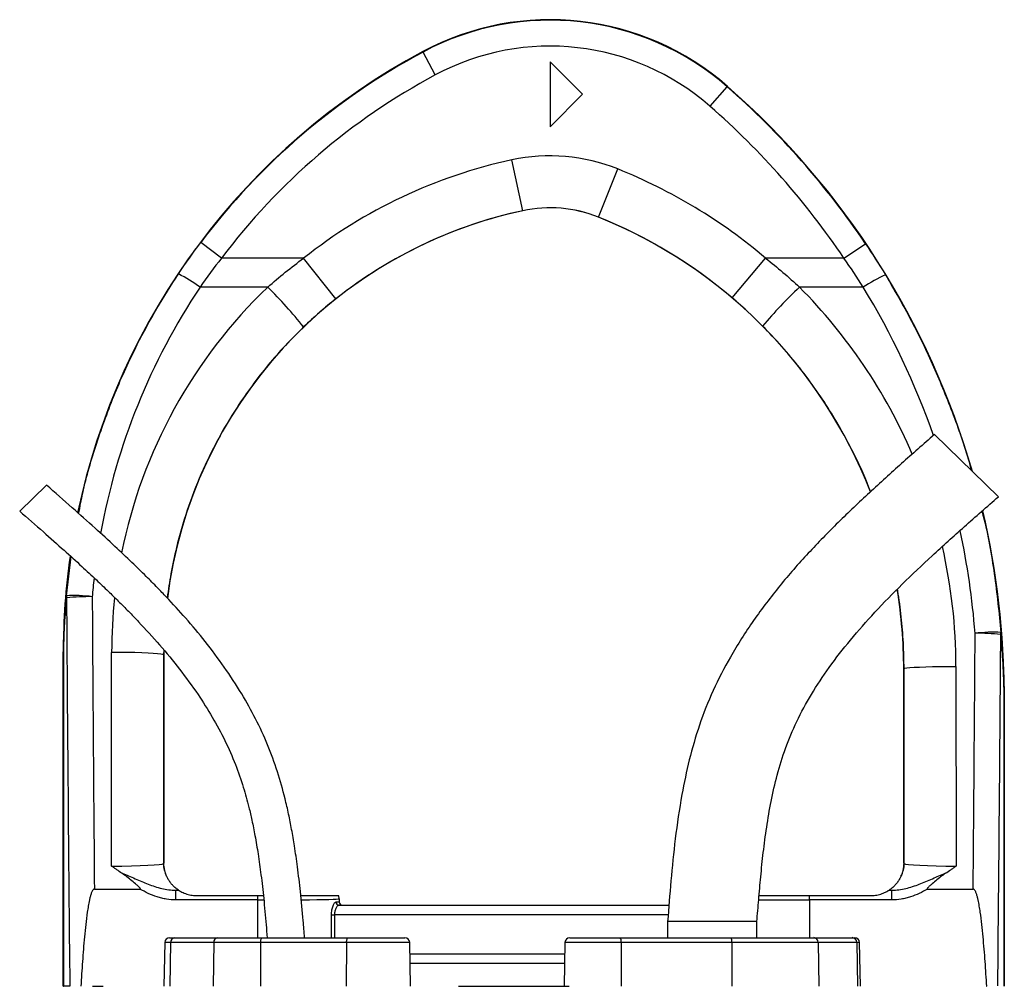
# Model space of a CAD drawing. Header units: millimetres. Extents: x 1136 to 1836, y 540 to 2623.
# Tile 14 of 14: x 1273 to 1576, y 2325 to 2623. Entities that reach past the tile are written whole.
import ezdxf

# ---------------------------------------------------------------- set-up
doc = ezdxf.new("R2010")
doc.units = ezdxf.units.MM

msp = doc.modelspace()

# ---------------------------------------------------------------- linework, layer by layer
at = {"color": 7, "linetype": 'Continuous', "lineweight": 25}
for p, q in [((1396.85, 2612.61), (1396.78, 2612.75)), ((1400.63, 2605.56), (1396.85, 2612.61)), ((1435.99, 2609.59), (1435.99, 2589.59)), ((1445.99, 2599.59), (1435.99, 2609.59)), ((1485.3, 2595.91), (1490.57, 2601.93)), ((1490.57, 2601.93), (1490.66, 2602.04)), ((1435.99, 2589.59), (1445.99, 2599.59)), ((1427.59, 2563.71), (1424.23, 2579.36)), ((1450.91, 2561.72), (1456.87, 2576.57)), ((1427.59, 2563.71), (1427.59, 2563.7)), ((1450.91, 2561.72), (1450.9, 2561.71)), ((1334.74, 2549.06), (1328.34, 2553.88)), ((1526.58, 2549.06), (1533.21, 2553.53)), ((1360.06, 2549.06), (1334.74, 2549.06)), ((1370, 2536.53), (1360.06, 2549.06)), ((1492.09, 2536.87), (1502.45, 2549.06)), ((1526.58, 2549.06), (1502.45, 2549.06)), ((1348.99, 2540.13), (1328.14, 2540.13)), ((1532.53, 2540.13), (1512.88, 2540.13)), ((1574.18, 2475.54), (1554.43, 2494.68)), ((1280.81, 2479.11), (1272.56, 2471.1)), ((1286.05, 2427.66), (1285.99, 2427.66)), ((1285.99, 2324.59), (1285.99, 2427.66)), ((1286.06, 2427.66), (1286.05, 2427.66)), ((1286.05, 2324.59), (1286.05, 2427.66)), ((1286.06, 2427.66), (1286.06, 2324.59)), ((1300.84, 2361.67), (1300.89, 2427.54)), ((1317, 2428.18), (1316.99, 2426.82)), ((1316.89, 2426.82), (1316.84, 2362.44)), ((1316.89, 2426.82), (1316.99, 2426.82)), ((1316.99, 2426.82), (1316.99, 2362.59)), ((1545.1, 2422.52), (1544.99, 2422.52)), ((1544.99, 2362.59), (1544.99, 2422.52)), ((1545.15, 2362.44), (1545.1, 2422.52)), ((1561.1, 2423.23), (1561.15, 2361.67)), ((1575.93, 2413.94), (1575.99, 2413.94)), ((1575.93, 2324.59), (1575.93, 2413.94)), ((1575.93, 2413.94), (1575.93, 2413.94)), ((1575.93, 2413.94), (1575.93, 2324.59)), ((1575.99, 2413.94), (1575.99, 2324.59)), ((1316.84, 2362.44), (1316.99, 2362.59)), ((1544.99, 2362.59), (1545.15, 2362.44)), ((1295.58, 2354.59), (1309.6, 2354.59)), ((1320.66, 2351.21), (1320.66, 2354.21)), ((1320.66, 2354.21), (1321.55, 2354.21)), ((1326.99, 2352.59), (1345.99, 2352.59)), ((1345.99, 2351.21), (1345.99, 2352.59)), ((1345.99, 2352.59), (1347.64, 2352.59)), ((1516, 2351.21), (1516, 2352.59)), ((1516, 2352.59), (1534.99, 2352.59)), ((1540.44, 2354.21), (1541.33, 2354.21)), ((1541.33, 2351.21), (1541.33, 2354.21)), ((1552.39, 2354.59), (1566.41, 2354.59)), ((1345.99, 2351.21), (1320.66, 2351.21)), ((1370.07, 2350.59), (1370.99, 2350.59)), ((1370.99, 2351.59), (1370.99, 2350.59)), ((1370.99, 2351.59), (1370.99, 2351.59)), ((1370.99, 2351.59), (1370.99, 2350.59)), ((1370.99, 2350.59), (1370.99, 2350.59)), ((1371.03, 2349.59), (1472.65, 2349.59)), ((1541.33, 2351.21), (1516, 2351.21)), ((1368.64, 2346.59), (1369.55, 2346.59)), ((1472.24, 2344.59), (1472.24, 2339.59)), ((1499.74, 2344.59), (1472.24, 2344.59)), ((1499.74, 2339.59), (1499.74, 2344.59)), ((1318.75, 2339.59), (1320.36, 2339.59)), ((1320.36, 2339.59), (1333.67, 2339.59)), ((1333.67, 2339.59), (1347.3, 2339.59)), ((1347.3, 2339.59), (1373.77, 2339.59)), ((1373.77, 2339.59), (1391.24, 2339.59)), ((1442.09, 2339.59), (1457.66, 2339.59)), ((1457.66, 2339.59), (1491.77, 2339.59)), ((1491.77, 2339.59), (1517.25, 2339.59)), ((1517.25, 2339.59), (1529.1, 2339.59)), ((1529.1, 2339.59), (1529.9, 2339.59)), ((1317.25, 2338.12), (1317.01, 2324.59)), ((1319.04, 2338.12), (1318.83, 2324.59)), ((1332.35, 2338.12), (1319.04, 2338.12)), ((1332.35, 2338.12), (1332.14, 2324.59)), ((1346.82, 2338.12), (1332.35, 2338.12)), ((1346.82, 2338.12), (1346.75, 2324.59)), ((1373.29, 2338.12), (1346.82, 2338.12)), ((1373.29, 2338.12), (1373.22, 2324.59)), ((1392.98, 2324.59), (1392.74, 2338.12)), ((1440.59, 2338.12), (1440.35, 2324.59)), ((1457.92, 2338.12), (1457.96, 2324.59)), ((1492.03, 2338.12), (1457.92, 2338.12)), ((1492.03, 2338.12), (1492.07, 2324.59)), ((1518.66, 2338.12), (1492.03, 2338.12)), ((1518.66, 2338.12), (1518.88, 2324.59)), ((1530.51, 2338.12), (1518.66, 2338.12)), ((1530.51, 2338.12), (1530.73, 2324.59)), ((1531.64, 2324.59), (1531.4, 2338.12)), ((1440.47, 2331.59), (1392.85, 2331.59)), ((1285.99, 2324.59), (1286.05, 2324.59)), ((1286.06, 2324.59), (1286.05, 2324.59)), ((1288, 2324.59), (1286.06, 2324.59)), ((1294.97, 2324.59), (1298.28, 2324.59)), ((1407.79, 2324.59), (1441.93, 2324.59)), ((1570.47, 2324.59), (1570.58, 2324.59))]:
    msp.add_line(p, q, dxfattribs=at)
at = {"color": 8, "linetype": 'Continuous', "lineweight": 25}
for p, q in [((1286.94, 2445.02), (1288.4, 2457.05)), ((1316.93, 2428.3), (1316.89, 2426.82)), ((1345.99, 2339.59), (1345.99, 2351.21)), ((1516, 2351.21), (1516, 2339.59)), ((1368.64, 2339.59), (1368.64, 2346.59)), ((1369.55, 2346.59), (1369.55, 2339.59)), ((1472.41, 2346.59), (1369.55, 2346.59)), ((1319.04, 2338.12), (1317.25, 2338.12)), ((1392.74, 2338.12), (1373.29, 2338.12)), ((1457.92, 2338.12), (1440.59, 2338.12)), ((1531.4, 2338.12), (1530.51, 2338.12)), ((1392.8, 2334.59), (1440.53, 2334.59))]:
    msp.add_line(p, q, dxfattribs=at)
at = {"color": 7, "linetype": 'Continuous', "lineweight": 25, "flags": 128}
for points in [[(1316.89, 2426.82), (1316.65, 2426.93), (1316.04, 2427.04), (1315.06, 2427.14), (1313.74, 2427.24), (1312.11, 2427.32), (1310.21, 2427.4), (1308.08, 2427.46), (1305.78, 2427.5), (1303.37, 2427.53), (1300.89, 2427.54)], [(1545.1, 2422.52), (1545.34, 2422.63), (1545.95, 2422.74), (1546.93, 2422.84), (1548.26, 2422.94), (1549.89, 2423.02), (1551.79, 2423.09), (1553.91, 2423.15), (1556.21, 2423.2), (1558.63, 2423.22), (1561.1, 2423.23)], [(1346.82, 2338.12), (1346.83, 2338.41), (1346.86, 2338.68), (1346.91, 2338.94), (1346.97, 2339.16), (1347.04, 2339.35), (1347.12, 2339.48), (1347.21, 2339.56), (1347.3, 2339.59)], [(1373.29, 2338.12), (1373.3, 2338.41), (1373.33, 2338.68), (1373.38, 2338.94), (1373.44, 2339.16), (1373.51, 2339.35), (1373.59, 2339.48), (1373.68, 2339.56), (1373.77, 2339.59)]]:
    msp.add_lwpolyline(points, dxfattribs=at)
at = {"color": 7, "linetype": 'Continuous', "lineweight": 25}
for centre, radius, start, end in [((1435.99, 2539.59), 83, 48.8005, 118.1929), ((1435.99, 2539.59), 82.85, 48.8005, 118.1929), ((1495.99, 2427.66), 210, 118.1929, 168.2253), ((1495.99, 2427.66), 209.85, 118.1929, 143.0256), ((1435.99, 2539.59), 74.85, 48.8005, 118.1929), ((1495.99, 2427.66), 201.85, 118.1929, 143.0256), ((1325.99, 2413.94), 249.85, 33.9671, 48.8005), ((1325.99, 2413.94), 250, 16.1034, 48.8005), ((1325.99, 2413.94), 241.85, 33.9671, 48.8005), ((1456.99, 2426.82), 156.01, 102.1224, 128.4138), ((1435.99, 2524.59), 56.01, 68.1161, 102.1224), ((1394.99, 2422.52), 166.01, 49.6645, 68.1161), ((1435.99, 2524.59), 40.01, 68.1161, 102.1224), ((1435.99, 2524.59), 40, 68.1161, 102.1224), ((1456.99, 2426.82), 140, 102.1224, 172.9049), ((1456.99, 2426.82), 140.01, 102.1224, 128.4138), ((1394.99, 2422.52), 150, 21.3034, 68.1161), ((1394.99, 2422.52), 150.01, 49.6645, 68.1161), ((1296.41, 2495.91), 54.42, 54.3311, 62.5562), ((1561.72, 2495.74), 53.12, 114.8932, 123.3337), ((1250.43, 2439.96), 140.53, 38.7223, 45.462), ((1606.35, 2440.11), 136.89, 133.0626, 139.9766), ((1325.99, 2413.94), 250, 0, 13.2399), ((1495.99, 2427.66), 210, 171.9067, 180), ((1394.99, 2422.52), 150, 0, 9.3367), ((1289.15, 2398.24), 46.83, 82.9274, 92.6994), ((1289.46, 2444.88), 2.52, 176.8653, 192.0026), ((1293.68, 2384.23), 60.49, 88.8275, 96.3421), ((1572.59, 2386.92), 46.83, 87.0867, 96.8611), ((1572.74, 2433.58), 2.23, 346.3915, 2.7476), ((1568.21, 2372.3), 61.12, 83.6975, 91.1288), ((1324.84, 2362.44), 8, 180.0185, 209.1258), ((1537.15, 2362.44), 8, 330.8742, 359.9815), ((1326.99, 2362.59), 10, 236.7363, 236.9813), ((1367.99, 2351.58), 3, 0.0179, 19.6354), ((1534.99, 2362.59), 10, 303.0187, 303.2637), ((1371.05, 2350.57), 0.982, 178.9427, 268.9022), ((1371.99, 2350.59), 1, 179.9956, 269.9956), ((1318.75, 2338.09), 1.5, 90, 179), ((1320.45, 2338.18), 1.41, 93.8436, 182.5389), ((1333.76, 2338.18), 1.41, 93.8436, 182.5389), ((1391.24, 2338.09), 1.5, 1, 90), ((1442.09, 2338.09), 1.5, 90, 179), ((1455.61, 2338.47), 2.33, 351.3091, 28.7329), ((1489.73, 2338.47), 2.33, 351.3091, 28.7329), ((1517.21, 2338.14), 1.46, 359.2325, 88.2045), ((1529.05, 2338.14), 1.46, 359.2325, 88.2045), ((1529.9, 2338.09), 1.5, 1, 90)]:
    msp.add_arc(centre, radius, start, end, dxfattribs=at)
at = {"color": 8, "linetype": 'Continuous', "lineweight": 25}
for centre, major_axis, ratio, start_param, end_param in [((1495.99, 2428.17), (0, 201.76), 1, 0.982585, 1.391125), ((1456.99, 2427.42), (0, 156.1), 1, 0.764074, 1.372079), ((1394.99, 2423.1), (0, 166.11), 1, 5.117943, 5.494101), ((1325.99, 2414.48), (0, 241.75), 1, 5.049124, 5.258909), ((1325.99, 2414.48), (0, 241.75), 1, 4.790748, 4.92309), ((1394.99, 2423.1), (0, 166.11), 1, 4.71317, 4.937328), ((1495.99, 2428.17), (0, 201.76), 1, 1.460239, 1.48873), ((1456.99, 2427.42), (0, 156.1), 1, 1.461892, 1.570015), ((1475.99, 2734.41), (0, 2056.47), 0.048627, 4.511856, 4.565316), ((1345.99, 2351.59), (25, 0), 0.01536, 4.712389, 4.784591), ((1345.99, 2351.59), (25, 0), 0.01536, 5.276513, 6.265732), ((1516, 2351.59), (25, 0), 0.01536, 4.031302, 4.712389)]:
    msp.add_ellipse(centre, major_axis=major_axis, ratio=ratio, start_param=start_param, end_param=end_param, dxfattribs=at)
at = {"color": 7, "linetype": 'Continuous', "lineweight": 25}
for centre, major_axis, ratio, start_param, end_param in [((1385.99, 2734.41), (0, 2056.47), 0.048627, 1.712315, 1.771423), ((1385.99, 2734.77), (0, 2056.47), 0.044737, 1.712315, 1.756735), ((1475.99, 2734.77), (0, 2056.47), 0.044737, 4.52645, 4.565316), ((1300.84, 2362.44), (16, 0.01), 0.048575, 4.712297, 6.265657), ((1325, 2362.59), (-5.66, -5.66), 0.999695, 5.497939, 5.499231), ((1536.99, 2362.59), (-5.66, 5.66), 0.999695, 3.925547, 3.926839), ((1561.15, 2362.44), (16, -0.01), 0.048575, 3.15912, 4.712481), ((1300.84, 2354.44), (24, 0), 0.017486, 5.683962, 5.749965), ((1367.99, 2351.59), (2.12, 2.12), 0.999695, 5.497939, 5.837579), ((1561.15, 2354.44), (24, 0), 0.017486, 3.674813, 3.740816), ((1371.99, 2350.59), (1, 0), 0.999848, 3.141593, 4.712389)]:
    msp.add_ellipse(centre, major_axis=major_axis, ratio=ratio, start_param=start_param, end_param=end_param, dxfattribs=at)
for points in [[(1321.49, 2544.21), (1323.68, 2547.5), (1325.97, 2550.72), (1328.34, 2553.88)], [(1533.21, 2553.53), (1535.33, 2550.38), (1537.38, 2547.18), (1539.36, 2543.93)], [(1334.74, 2549.06), (1332.45, 2546.15), (1330.25, 2543.17), (1328.14, 2540.13)], [(1348.99, 2540.13), (1352.54, 2543.28), (1356.23, 2546.25), (1360.06, 2549.06)], [(1502.45, 2549.06), (1506.05, 2546.23), (1509.53, 2543.25), (1512.88, 2540.13)], [(1532.53, 2540.13), (1530.62, 2543.15), (1528.63, 2546.13), (1526.58, 2549.06)], [(1501.52, 2528.15), (1498.5, 2531.19), (1495.36, 2534.1), (1492.09, 2536.87)], [(1370, 2536.53), (1366.55, 2533.8), (1363.24, 2530.91), (1360.07, 2527.87)]]:
    msp.add_open_spline(points, degree=3, dxfattribs=at)
at = {"color": 8, "linetype": 'Continuous', "lineweight": 25}
for points, knots in [([(1290.74, 2470.34), (1291.14, 2472.44), (1292.53, 2479.8), (1296.21, 2492.26), (1301.76, 2507.61), (1308.09, 2521.39), (1314.68, 2533.61), (1319.22, 2540.67), (1321.49, 2544.21)], [0, 0, 0, 0, 0.079758, 0.27903, 0.483159, 0.687289, 0.843363, 1, 1, 1, 1]), ([(1539.36, 2543.93), (1542.05, 2539.32), (1547.42, 2530.1), (1554.37, 2515.64), (1560.38, 2500.69), (1564.18, 2489.98), (1565.68, 2484.18), (1565.82, 2483.63)], [0, 0, 0, 0, 0.242221, 0.484941, 0.727661, 0.974494, 1, 1, 1, 1]), ([(1360.07, 2527.87), (1358.17, 2525.99), (1354.37, 2522.23), (1349.08, 2516.16), (1344.09, 2509.8), (1338.8, 2502.15), (1333.45, 2493.12), (1328.31, 2482.53), (1324.04, 2471.43), (1321.06, 2461.09), (1319.1, 2452.02), (1318.37, 2446.8), (1318.02, 2444.32)], [0, 0, 0, 0, 0.083997, 0.167993, 0.253114, 0.338234, 0.460455, 0.582676, 0.708446, 0.834217, 0.921058, 1, 1, 1, 1]), ([(1534.74, 2477.06), (1534.59, 2477.48), (1533.03, 2481.95), (1529.09, 2490.09), (1523.59, 2500.09), (1518.1, 2508.42), (1513, 2515.29), (1507.5, 2521.92), (1503.52, 2526.07), (1501.52, 2528.15)], [0, 0, 0, 0, 0.0219313, 0.2313951, 0.4408587, 0.5797286, 0.7185984, 0.8592992, 1, 1, 1, 1]), ([(1569.11, 2471.08), (1569.25, 2470.55), (1570.93, 2464.2), (1573.11, 2451.72), (1574.35, 2439.71), (1574.97, 2433.68)], [0, 0, 0, 0, 0.043247, 0.520364, 1, 1, 1, 1]), ([(1545.1, 2422.52), (1545.06, 2425.19), (1544.98, 2430.53), (1544.27, 2438.53), (1543.63, 2444.04), (1543.09, 2446.86), (1543.05, 2447.03)], [0, 0, 0, 0, 0.325064, 0.650128, 0.978956, 1, 1, 1, 1])]:
    msp.add_open_spline(points, degree=3, knots=knots, dxfattribs=at)
at = {"color": 7, "linetype": 'Continuous', "lineweight": 25}
for points, knots in [([(1554.43, 2494.68), (1551.05, 2491.71), (1544.33, 2485.8), (1534.41, 2476.83), (1524.76, 2467.66), (1515.46, 2458.16), (1506.67, 2448.15), (1498.59, 2437.51), (1491.71, 2426.71), (1486.11, 2415.9), (1481.9, 2405.26), (1478.82, 2394.5), (1476.36, 2382.78), (1474.53, 2370.32), (1473.21, 2357.26), (1472.56, 2348.76), (1472.24, 2344.59)], [0, 0, 0, 0, 0.075782, 0.150783, 0.225431, 0.300064, 0.374771, 0.449773, 0.525045, 0.590363, 0.654638, 0.717589, 0.778744, 0.856355, 0.929624, 1, 1, 1, 1]), ([(1360.34, 2339.59), (1360.2, 2341.34), (1359.83, 2346.08), (1359.14, 2353.38), (1358.25, 2361.06), (1357.33, 2367.45), (1356.41, 2372.85), (1355.45, 2377.71), (1354.08, 2383.66), (1352.07, 2390.84), (1349.07, 2399.08), (1345.36, 2407.08), (1340.89, 2415.1), (1335.68, 2423.06), (1329.86, 2430.85), (1323.86, 2438.01), (1318.88, 2443.45), (1314.8, 2447.7), (1311.27, 2451.26), (1306.91, 2455.52), (1301.66, 2460.48), (1295.51, 2466.1), (1288.47, 2472.39), (1283.46, 2476.79), (1280.81, 2479.11)], [0, 0, 0, 0, 0.031551, 0.085485, 0.13182, 0.170511, 0.201542, 0.230301, 0.25948, 0.311438, 0.364163, 0.416982, 0.469826, 0.529004, 0.587941, 0.644518, 0.696912, 0.720533, 0.75038, 0.786967, 0.830235, 0.880156, 0.936733, 1, 1, 1, 1]), ([(1499.74, 2344.59), (1499.93, 2346.81), (1500.3, 2351.4), (1500.93, 2358.49), (1501.71, 2365.95), (1502.72, 2373.71), (1504.08, 2381.7), (1505.94, 2389.85), (1508.49, 2398.12), (1511.98, 2406.44), (1516.51, 2414.79), (1522.07, 2423.16), (1528.64, 2431.6), (1536.18, 2440.13), (1544.62, 2448.75), (1553.87, 2457.51), (1563.81, 2466.46), (1570.67, 2472.47), (1574.18, 2475.54)], [0, 0, 0, 0, 0.04261, 0.088057, 0.136008, 0.186034, 0.237676, 0.290826, 0.345714, 0.402895, 0.463102, 0.526963, 0.594979, 0.667421, 0.744346, 0.825622, 0.91098, 1, 1, 1, 1]), ([(1272.56, 2471.1), (1274.99, 2468.97), (1279.57, 2464.95), (1285.96, 2459.28), (1291.4, 2454.34), (1295.92, 2450.14), (1299.67, 2446.56), (1302.97, 2443.34), (1306.1, 2440.19), (1310.4, 2435.74), (1315.74, 2429.87), (1321.9, 2422.42), (1327.32, 2414.99), (1331.99, 2407.63), (1335.87, 2400.45), (1339.06, 2393.21), (1341.09, 2387.33), (1342.38, 2382.88), (1343.27, 2379.5), (1344.19, 2375.55), (1345.15, 2370.77), (1346.09, 2365.15), (1346.98, 2358.71), (1347.8, 2351.43), (1348.4, 2344.96), (1348.72, 2340.92), (1348.83, 2339.59)], [0, 0, 0, 0, 0.061537, 0.115578, 0.162106, 0.201141, 0.23272, 0.260437, 0.288549, 0.317052, 0.377914, 0.439148, 0.500379, 0.552487, 0.604477, 0.6552, 0.702424, 0.722481, 0.743133, 0.768669, 0.799514, 0.835762, 0.876712, 0.923031, 0.974731, 1, 1, 1, 1]), ([(1286.05, 2427.66), (1286.05, 2428.09), (1286.06, 2428.5), (1286.07, 2429.3), (1286.07, 2429.69), (1286.09, 2430.46), (1286.09, 2430.83), (1286.11, 2431.57), (1286.12, 2431.93), (1286.16, 2433.02), (1286.19, 2433.74), (1286.25, 2435.16), (1286.28, 2435.87), (1286.4, 2437.99), (1286.48, 2439.4), (1286.69, 2442.21), (1286.81, 2443.62), (1286.94, 2445.02)], [0, 0, 0, 0, 0.0625, 0.0625, 0.125, 0.125, 0.1875, 0.1875, 0.25, 0.25, 0.375, 0.375, 0.5, 0.5, 0.75, 0.75, 1, 1, 1, 1]), ([(1286.99, 2444.36), (1286.86, 2443.02), (1286.73, 2441.68), (1286.52, 2438.99), (1286.42, 2437.64), (1286.3, 2435.61), (1286.27, 2434.93), (1286.2, 2433.56), (1286.17, 2432.88), (1286.13, 2431.83), (1286.12, 2431.48), (1286.1, 2430.77), (1286.09, 2430.41), (1286.08, 2429.67), (1286.07, 2429.29), (1286.06, 2428.69), (1286.06, 2428.49), (1286.06, 2428.08), (1286.06, 2427.87), (1286.06, 2427.66)], [0, 0, 0, 0, 0.25, 0.25, 0.5, 0.5, 0.625, 0.625, 0.75, 0.75, 0.8125, 0.8125, 0.875, 0.875, 0.9375, 0.9375, 0.96875, 0.96875, 1, 1, 1, 1]), ([(1574.97, 2433.68), (1575.12, 2432.08), (1575.25, 2430.48), (1575.47, 2427.27), (1575.57, 2425.66), (1575.69, 2423.24), (1575.73, 2422.43), (1575.79, 2420.8), (1575.82, 2419.98), (1575.86, 2418.75), (1575.87, 2418.33), (1575.89, 2417.5), (1575.9, 2417.07), (1575.92, 2416.21), (1575.92, 2415.77), (1575.93, 2415.1), (1575.93, 2414.87), (1575.93, 2414.41), (1575.93, 2414.17), (1575.93, 2413.94)], [0, 0, 0, 0, 0.25, 0.25, 0.5, 0.5, 0.625, 0.625, 0.75, 0.75, 0.8125, 0.8125, 0.875, 0.875, 0.9375, 0.9375, 0.96875, 0.96875, 1, 1, 1, 1]), ([(1575.93, 2413.94), (1575.93, 2414.17), (1575.93, 2414.41), (1575.93, 2414.87), (1575.93, 2415.09), (1575.92, 2415.76), (1575.91, 2416.18), (1575.89, 2417.02), (1575.88, 2417.44), (1575.86, 2418.25), (1575.85, 2418.65), (1575.81, 2419.85), (1575.78, 2420.63), (1575.71, 2422.2), (1575.67, 2422.98), (1575.54, 2425.32), (1575.44, 2426.87), (1575.2, 2429.96), (1575.07, 2431.51), (1574.91, 2433.05)], [0, 0, 0, 0, 0.03125, 0.03125, 0.0625, 0.0625, 0.125, 0.125, 0.1875, 0.1875, 0.25, 0.25, 0.375, 0.375, 0.5, 0.5, 0.75, 0.75, 1, 1, 1, 1]), ([(1304.08, 2359.44), (1303.53, 2359.8), (1302.99, 2360.17), (1302.18, 2360.73), (1301.91, 2360.91), (1301.38, 2361.29), (1301.11, 2361.48), (1300.84, 2361.67)], [0, 0, 0, 0, 0.5, 0.5, 0.75, 0.75, 1, 1, 1, 1]), ([(1317.85, 2358.54), (1317.76, 2358.74), (1317.68, 2358.94), (1317.52, 2359.39), (1317.44, 2359.64), (1317.32, 2360.05), (1317.28, 2360.2), (1317.21, 2360.52), (1317.18, 2360.69), (1317.11, 2361.07), (1317.08, 2361.29), (1317.03, 2361.68), (1317.02, 2361.83), (1317.01, 2362.08), (1317, 2362.17), (1317, 2362.37), (1316.99, 2362.47), (1316.99, 2362.58)], [0, 0, 0, 0, 0.25, 0.25, 0.5, 0.5, 0.625, 0.625, 0.75, 0.75, 0.875, 0.875, 0.9375, 0.9375, 0.96875, 0.96875, 1, 1, 1, 1]), ([(1544.99, 2362.58), (1544.99, 2362.47), (1544.99, 2362.37), (1544.99, 2362.17), (1544.98, 2362.08), (1544.97, 2361.83), (1544.95, 2361.69), (1544.93, 2361.43), (1544.91, 2361.31), (1544.88, 2361.09), (1544.86, 2360.98), (1544.81, 2360.7), (1544.78, 2360.53), (1544.71, 2360.21), (1544.67, 2360.06), (1544.55, 2359.64), (1544.47, 2359.4), (1544.31, 2358.94), (1544.22, 2358.74), (1544.14, 2358.54)], [0, 0, 0, 0, 0.03125, 0.03125, 0.0625, 0.0625, 0.125, 0.125, 0.1875, 0.1875, 0.25, 0.25, 0.375, 0.375, 0.5, 0.5, 0.75, 0.75, 1, 1, 1, 1]), ([(1557.91, 2359.44), (1558.45, 2359.8), (1559, 2360.17), (1559.81, 2360.73), (1560.08, 2360.91), (1560.61, 2361.29), (1560.88, 2361.48), (1561.15, 2361.67)], [0, 0, 0, 0, 0.5, 0.5, 0.75, 0.75, 1, 1, 1, 1]), ([(1304.08, 2359.44), (1304.78, 2359.2), (1305.46, 2358.92), (1306.81, 2358.35), (1307.48, 2358.06), (1309.49, 2357.18), (1310.83, 2356.6), (1312.86, 2355.82), (1313.54, 2355.57), (1314.93, 2355.13), (1315.63, 2354.92), (1317.75, 2354.42), (1319.19, 2354.2), (1320.66, 2354.21)], [0, 0, 0, 0, 0.125, 0.125, 0.25, 0.25, 0.5, 0.5, 0.625, 0.625, 0.75, 0.75, 1, 1, 1, 1]), ([(1309.6, 2354.59), (1309.64, 2354.59), (1309.68, 2354.6), (1309.74, 2354.63), (1309.75, 2354.64), (1309.76, 2354.68), (1309.76, 2354.7), (1309.74, 2354.76), (1309.72, 2354.8), (1309.67, 2354.86), (1309.65, 2354.89), (1309.52, 2355.05), (1309.41, 2355.16), (1309.06, 2355.49), (1308.82, 2355.69), (1308.09, 2356.31), (1307.6, 2356.72), (1306.62, 2357.52), (1306.13, 2357.93), (1305.12, 2358.71), (1304.61, 2359.09), (1304.08, 2359.44)], [0, 0, 0, 0, 0.015625, 0.015625, 0.023438, 0.023438, 0.03125, 0.03125, 0.046875, 0.046875, 0.0625, 0.0625, 0.125, 0.125, 0.25, 0.25, 0.5, 0.5, 0.75, 0.75, 1, 1, 1, 1]), ([(1321.51, 2354.23), (1321.48, 2354.25), (1321.35, 2354.33), (1320.98, 2354.6), (1320.83, 2354.72), (1320.49, 2355), (1320.3, 2355.16), (1319.89, 2355.55), (1319.67, 2355.78), (1319.23, 2356.28), (1319.01, 2356.57), (1318.59, 2357.17), (1318.39, 2357.49), (1318.14, 2357.95), (1318.06, 2358.1), (1317.93, 2358.36), (1317.88, 2358.48), (1317.85, 2358.54)], [0, 0, 0, 0, 0.25, 0.25, 0.375, 0.375, 0.5, 0.5, 0.625, 0.625, 0.75, 0.75, 0.875, 0.875, 0.9375, 0.9375, 1, 1, 1, 1]), ([(1544.14, 2358.54), (1544.11, 2358.48), (1544.06, 2358.36), (1543.93, 2358.1), (1543.85, 2357.95), (1543.6, 2357.49), (1543.41, 2357.17), (1542.99, 2356.57), (1542.77, 2356.29), (1542.33, 2355.79), (1542.11, 2355.56), (1541.49, 2354.96), (1541.13, 2354.69), (1540.77, 2354.43), (1540.67, 2354.36), (1540.53, 2354.27), (1540.49, 2354.24), (1540.48, 2354.23)], [0, 0, 0, 0, 0.0625, 0.0625, 0.125, 0.125, 0.25, 0.25, 0.375, 0.375, 0.5, 0.5, 0.75, 0.75, 0.875, 0.875, 1, 1, 1, 1]), ([(1541.33, 2354.21), (1542.8, 2354.2), (1544.24, 2354.42), (1546.36, 2354.92), (1547.06, 2355.13), (1548.44, 2355.57), (1549.13, 2355.82), (1551.16, 2356.6), (1552.49, 2357.18), (1554.51, 2358.06), (1555.18, 2358.35), (1556.53, 2358.92), (1557.21, 2359.2), (1557.91, 2359.44)], [0, 0, 0, 0, 0.25, 0.25, 0.375, 0.375, 0.5, 0.5, 0.75, 0.75, 0.875, 0.875, 1, 1, 1, 1]), ([(1557.91, 2359.44), (1557.37, 2359.09), (1556.86, 2358.71), (1555.86, 2357.92), (1555.37, 2357.52), (1554.39, 2356.72), (1553.9, 2356.31), (1553.17, 2355.69), (1552.93, 2355.48), (1552.58, 2355.16), (1552.46, 2355.05), (1552.34, 2354.89), (1552.31, 2354.86), (1552.27, 2354.79), (1552.25, 2354.76), (1552.23, 2354.7), (1552.23, 2354.68), (1552.24, 2354.64), (1552.25, 2354.63), (1552.31, 2354.6), (1552.35, 2354.59), (1552.39, 2354.59)], [0, 0, 0, 0, 0.25, 0.25, 0.5, 0.5, 0.75, 0.75, 0.875, 0.875, 0.9375, 0.9375, 0.953125, 0.953125, 0.96875, 0.96875, 0.976563, 0.976563, 0.984375, 0.984375, 1, 1, 1, 1]), ([(1295.58, 2354.59), (1295.5, 2354.59), (1295.42, 2354.56), (1295.28, 2354.48), (1295.22, 2354.42), (1295.07, 2354.23), (1294.98, 2354.09), (1294.76, 2353.67), (1294.65, 2353.37), (1294.45, 2352.76), (1294.36, 2352.45), (1294.2, 2351.84), (1294.13, 2351.53), (1293.93, 2350.59), (1293.81, 2349.96), (1293.59, 2348.71), (1293.49, 2348.08), (1293.22, 2346.18), (1293.06, 2344.92), (1292.78, 2342.38), (1292.65, 2341.12), (1292.29, 2337.31), (1292.08, 2334.77), (1291.72, 2329.68), (1291.56, 2327.14), (1291.41, 2324.59)], [0, 0, 0, 0, 0.007812, 0.007812, 0.015625, 0.015625, 0.03125, 0.03125, 0.0625, 0.0625, 0.09375, 0.09375, 0.125, 0.125, 0.1875, 0.1875, 0.25, 0.25, 0.375, 0.375, 0.5, 0.5, 0.75, 0.75, 1, 1, 1, 1]), ([(1320.66, 2351.21), (1319.68, 2351.21), (1318.71, 2351.3), (1317.27, 2351.54), (1316.8, 2351.64), (1315.85, 2351.88), (1315.38, 2352.01), (1313.05, 2352.77), (1311.3, 2353.61), (1309.6, 2354.59)], [0, 0, 0, 0, 0.25, 0.25, 0.375, 0.375, 0.5, 0.5, 1, 1, 1, 1]), ([(1321.55, 2354.21), (1321.55, 2354.21), (1321.57, 2354.19), (1321.64, 2354.15), (1321.69, 2354.12), (1321.87, 2354), (1322.05, 2353.9), (1322.44, 2353.69), (1322.67, 2353.57), (1323.14, 2353.36), (1323.39, 2353.26), (1323.91, 2353.08), (1324.18, 2352.99), (1324.73, 2352.85), (1325, 2352.79), (1325.84, 2352.64), (1326.42, 2352.59), (1326.99, 2352.59)], [0, 0, 0, 0, 0.0625, 0.0625, 0.125, 0.125, 0.25, 0.25, 0.375, 0.375, 0.5, 0.5, 0.625, 0.625, 0.75, 0.75, 1, 1, 1, 1]), ([(1359.18, 2352.59), (1359.33, 2352.59), (1360.72, 2352.59), (1362.98, 2352.59), (1365.84, 2352.59), (1368.09, 2352.59), (1369.64, 2352.59), (1370.57, 2352.59), (1370.73, 2352.59), (1370.81, 2352.59)], [0, 0, 0, 0, 0.021068, 0.192382, 0.363695, 0.534798, 0.7059, 0.85295, 1, 1, 1, 1]), ([(1500.42, 2352.59), (1500.74, 2352.59), (1502.1, 2352.59), (1504.94, 2352.59), (1508.65, 2352.59), (1512.38, 2352.59), (1514.79, 2352.59), (1516, 2352.59)], [0, 0, 0, 0, 0.076466, 0.32402, 0.571576, 0.785788, 1, 1, 1, 1]), ([(1534.99, 2352.59), (1535.57, 2352.59), (1536.14, 2352.64), (1536.98, 2352.79), (1537.25, 2352.85), (1537.8, 2352.99), (1538.07, 2353.07), (1538.59, 2353.26), (1538.84, 2353.36), (1539.32, 2353.57), (1539.54, 2353.68), (1539.84, 2353.85), (1539.93, 2353.9), (1540.1, 2353.99), (1540.17, 2354.04), (1540.3, 2354.12), (1540.35, 2354.15), (1540.42, 2354.19), (1540.44, 2354.21), (1540.44, 2354.21)], [0, 0, 0, 0, 0.25, 0.25, 0.375, 0.375, 0.5, 0.5, 0.625, 0.625, 0.75, 0.75, 0.8125, 0.8125, 0.875, 0.875, 0.9375, 0.9375, 1, 1, 1, 1]), ([(1552.39, 2354.59), (1550.69, 2353.61), (1548.94, 2352.77), (1546.61, 2352.01), (1546.14, 2351.88), (1545.19, 2351.64), (1544.72, 2351.54), (1543.28, 2351.3), (1542.31, 2351.21), (1541.33, 2351.21)], [0, 0, 0, 0, 0.5, 0.5, 0.625, 0.625, 0.75, 0.75, 1, 1, 1, 1]), ([(1570.58, 2324.59), (1570.43, 2327.14), (1570.27, 2329.69), (1569.9, 2334.77), (1569.7, 2337.32), (1569.34, 2341.13), (1569.21, 2342.4), (1568.92, 2344.93), (1568.77, 2346.2), (1568.49, 2348.09), (1568.39, 2348.72), (1568.18, 2349.98), (1568.06, 2350.61), (1567.86, 2351.54), (1567.78, 2351.85), (1567.62, 2352.47), (1567.54, 2352.78), (1567.33, 2353.38), (1567.22, 2353.68), (1567, 2354.1), (1566.92, 2354.24), (1566.76, 2354.42), (1566.7, 2354.48), (1566.57, 2354.56), (1566.49, 2354.59), (1566.41, 2354.59)], [0, 0, 0, 0, 0.25, 0.25, 0.5, 0.5, 0.625, 0.625, 0.75, 0.75, 0.8125, 0.8125, 0.875, 0.875, 0.90625, 0.90625, 0.9375, 0.9375, 0.96875, 0.96875, 0.984375, 0.984375, 0.992187, 0.992187, 1, 1, 1, 1]), ([(1368.64, 2346.59), (1368.64, 2346.86), (1368.66, 2347.13), (1368.7, 2347.65), (1368.74, 2347.9), (1368.82, 2348.38), (1368.88, 2348.61), (1369, 2349.04), (1369.07, 2349.24), (1369.21, 2349.61), (1369.29, 2349.78), (1369.44, 2350.06), (1369.52, 2350.19), (1369.69, 2350.39), (1369.77, 2350.46), (1369.92, 2350.57), (1370, 2350.59), (1370.07, 2350.59)], [0, 0, 0, 0, 0.125, 0.125, 0.25, 0.25, 0.375, 0.375, 0.5, 0.5, 0.625, 0.625, 0.75, 0.75, 0.875, 0.875, 1, 1, 1, 1]), ([(1371.03, 2349.59), (1370.96, 2349.59), (1370.88, 2349.57), (1370.73, 2349.5), (1370.64, 2349.45), (1370.48, 2349.3), (1370.4, 2349.22), (1370.24, 2349.01), (1370.16, 2348.89), (1370.01, 2348.62), (1369.94, 2348.47), (1369.81, 2348.15), (1369.75, 2347.98), (1369.65, 2347.61), (1369.62, 2347.42), (1369.56, 2347.01), (1369.55, 2346.8), (1369.55, 2346.59)], [0, 0, 0, 0, 0.125, 0.125, 0.25, 0.25, 0.375, 0.375, 0.5, 0.5, 0.625, 0.625, 0.75, 0.75, 0.875, 0.875, 1, 1, 1, 1])]:
    msp.add_open_spline(points, degree=3, knots=knots, dxfattribs=at)

doc.saveas('drawing.dxf')
